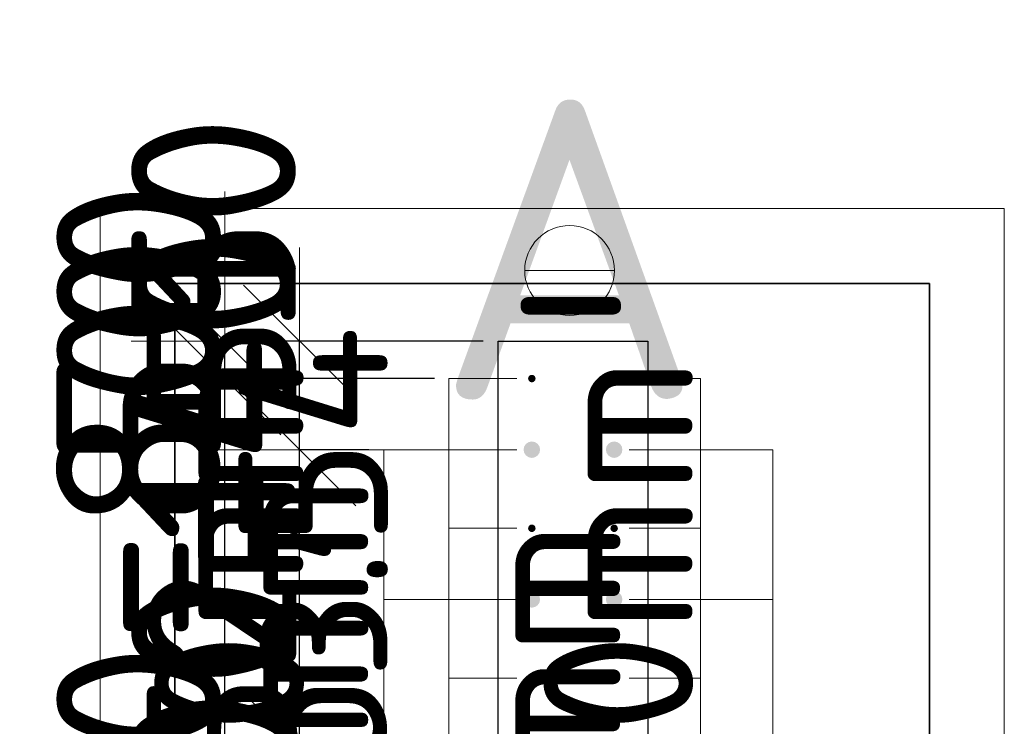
# Model space of a CAD drawing. Header units: millimetres. Extents: x 123094 to 184385, y 26948 to 48500.
# Tile 99 of 108: x 176689 to 178005, y 31777 to 32721. Entities that reach past the tile are written whole.
import ezdxf

# ---------------------------------------------------------------- set-up
doc = ezdxf.new("R2010")
doc.units = ezdxf.units.MM
doc.header["$PDMODE"] = 65
for name, color, linetype, lineweight in [('Standard', 7, 'Continuous', 25), ('Арм.стержн. Выпуски', 180, 'Continuous', 35), ('Колонна (1)', 7, 'Continuous', 35), ('Размерная линия_ общее', 7, 'Continuous', 13)]:
    doc.layers.add(name, color=color, linetype=linetype, lineweight=lineweight)
doc.styles.add('ISOCPEUR', font='ISOCPEUR')
doc.dimstyles.new('DIMSTYLE_3', dxfattribs={"dimtxt": 220, "dimasz": 250, "dimexe": 0, "dimexo": 0, "dimgap": 110, "dimtad": 2, "dimdec": 0, "dimrnd": 5, "dimzin": 12, "dimdsep": 46, "dimtxsty": 'ISOCPEUR', "dimblk1": 'ALL_ML_STRICH', "dimblk2": 'ALL_ML_STRICH', "dimsah": 1, "dimcen": 0, "dimclrd": 7, "dimclre": 256, "dimclrt": 7, "dimadec": 0, "dimazin": 0, "dimtfac": 1, "dimtdec": 0, "dimtix": 1, "dimtmove": 2, "dimatfit": 3, "dimfxl": 0, "dimtzin": 0, "dimlwd": 0, "dimlwe": -3, "dimarcsym": 0})
doc.dimstyles.new('DIMSTYLE_5', dxfattribs={"dimtxt": 220, "dimasz": 250, "dimexe": 0, "dimexo": 0, "dimgap": 110, "dimtad": 2, "dimdec": 0, "dimrnd": 5, "dimzin": 12, "dimdsep": 46, "dimtxsty": 'ISOCPEUR', "dimblk1": 'ALL_ML_STRICH', "dimblk2": 'ALL_ML_STRICH', "dimsah": 1, "dimcen": 0, "dimclrd": 7, "dimclre": 256, "dimclrt": 7, "dimadec": 0, "dimazin": 0, "dimtfac": 1, "dimtdec": 0, "dimtix": 1, "dimtmove": 2, "dimatfit": 3, "dimfxl": 0, "dimtvp": 1.2, "dimtzin": 0, "dimlwd": 0, "dimlwe": -3, "dimarcsym": 0})

# ---------------------------------------------------------------- blocks, each defined once
blk = doc.blocks.new('ALL_ML_STRICH')
at = {"color": 0, "linetype": 'ByBlock', "lineweight": -2}
for p, q in [((0, -0.5), (0, 0.5)), ((-0.3, -0.3), (0.3, 0.3)), ((-1, 0), (0.5, 0))]:
    blk.add_line(p, q, dxfattribs=at)
blk = doc.blocks.new('*D540')
at = {"layer": 'DEFPOINTS', "color": 7, "linetype": 'Continuous', "lineweight": 13, "transparency": 33554687}
for p in [(177263.5, 32241.7), (176963.1, 31441.7), (177263.5, 31441.7)]:
    blk.add_point(p, dxfattribs=at)
at = {"layer": 'Размерная линия_ общее', "color": 253, "linetype": 'Continuous', "lineweight": -2, "true_color": 0xa0a0a0, "transparency": 33554687}
for p, q in [((177243.5, 32241.7), (176963.1, 32241.7)), ((177243.5, 31441.7), (176963.1, 31441.7))]:
    blk.add_line(p, q, dxfattribs=at)
at = {"layer": 'Размерная линия_ общее', "color": 7, "linetype": 'Continuous', "lineweight": -2, "transparency": 33554687}
blk.add_line((176963.1, 31441.7), (176963.1, 32241.7), dxfattribs=at)
at = {"layer": 'Размерная линия_ общее', "color": 7, "linetype": 'Continuous', "lineweight": 13, "transparency": 33554687, "xscale": 250, "yscale": 250, "zscale": 250}
for p, rotation in [((176963.1, 32241.7), 90), ((176963.1, 31441.7), 270)]:
    blk.add_blockref('ALL_ML_STRICH', p, dxfattribs=dict(at, rotation=rotation))
at = {"layer": 'Размерная линия_ общее', "color": 7, "linetype": 'Continuous', "lineweight": 13, "transparency": 33554687, "insert": (176738.1, 31148.7), "char_height": 220, "width": 11, "attachment_point": 1, "rotation": 90, "line_spacing_factor": 0.60241, "style": 'ISOCPEUR'}
blk.add_mtext('4х200=800', dxfattribs=at)
blk = doc.blocks.new('*D541')
at = {"layer": 'DEFPOINTS', "color": 7, "linetype": 'Continuous', "lineweight": 13, "transparency": 33554687}
for p in [(177218.5, 32291.7), (176963.1, 32241.7), (177263.5, 32241.7)]:
    blk.add_point(p, dxfattribs=at)
at = {"layer": 'Размерная линия_ общее', "color": 253, "linetype": 'Continuous', "lineweight": -2, "true_color": 0xa0a0a0, "transparency": 33554687}
for p, q in [((177198.5, 32291.7), (176963.1, 32291.7)), ((177243.5, 32241.7), (176963.1, 32241.7))]:
    blk.add_line(p, q, dxfattribs=at)
at = {"layer": 'Размерная линия_ общее', "color": 7, "linetype": 'Continuous', "lineweight": -2, "transparency": 33554687}
blk.add_line((176963.1, 32241.7), (176963.1, 32291.7), dxfattribs=at)
at = {"layer": 'Размерная линия_ общее', "color": 7, "linetype": 'Continuous', "lineweight": 13, "transparency": 33554687, "xscale": 250, "yscale": 250, "zscale": 250}
for p, rotation in [((176963.1, 32241.7), 270), ((176963.1, 32291.7), 90)]:
    blk.add_blockref('ALL_ML_STRICH', p, dxfattribs=dict(at, rotation=rotation))
at = {"layer": 'Размерная линия_ общее', "color": 7, "linetype": 'Continuous', "lineweight": 13, "transparency": 33554687, "insert": (176848.1, 32277.7), "char_height": 220, "width": 440, "attachment_point": 5, "rotation": 90, "style": 'ISOCPEUR'}
blk.add_mtext('\\A1;{50}', dxfattribs=at)
blk = doc.blocks.new('*D544')
at = {"layer": 'DEFPOINTS', "color": 7, "linetype": 'Continuous', "lineweight": 13, "transparency": 33554687}
for p in [(177175.7, 31746.7), (177063.1, 31236.7), (177175.7, 31236.7)]:
    blk.add_point(p, dxfattribs=at)
at = {"layer": 'Размерная линия_ общее', "color": 253, "linetype": 'Continuous', "lineweight": -2, "true_color": 0xa0a0a0, "transparency": 33554687}
for p, q in [((177155.7, 31746.7), (177063.1, 31746.7)), ((177155.7, 31236.7), (177063.1, 31236.7))]:
    blk.add_line(p, q, dxfattribs=at)
at = {"layer": 'Размерная линия_ общее', "color": 7, "linetype": 'Continuous', "lineweight": -2, "transparency": 33554687}
blk.add_line((177063.1, 31236.7), (177063.1, 31746.7), dxfattribs=at)
at = {"layer": 'Размерная линия_ общее', "color": 7, "linetype": 'Continuous', "lineweight": 13, "transparency": 33554687, "xscale": 250, "yscale": 250, "zscale": 250}
for p, rotation in [((177063.1, 31746.7), 90), ((177063.1, 31236.7), 270)]:
    blk.add_blockref('ALL_ML_STRICH', p, dxfattribs=dict(at, rotation=rotation))
at = {"layer": 'Размерная линия_ общее', "color": 7, "linetype": 'Continuous', "lineweight": 13, "transparency": 33554687, "insert": (176948.1, 31524.7), "char_height": 220, "width": 660, "attachment_point": 5, "rotation": 90, "style": 'ISOCPEUR'}
blk.add_mtext('\\A1;{510}', dxfattribs=at)
blk = doc.blocks.new('*D545')
at = {"layer": 'DEFPOINTS', "color": 7, "linetype": 'Continuous', "lineweight": 13, "transparency": 33554687}
for p in [(177175.7, 32146.7), (177063.1, 31746.7), (177175.7, 31746.7)]:
    blk.add_point(p, dxfattribs=at)
at = {"layer": 'Размерная линия_ общее', "color": 253, "linetype": 'Continuous', "lineweight": -2, "true_color": 0xa0a0a0, "transparency": 33554687}
for p, q in [((177155.7, 32146.7), (177063.1, 32146.7)), ((177155.7, 31746.7), (177063.1, 31746.7))]:
    blk.add_line(p, q, dxfattribs=at)
at = {"layer": 'Размерная линия_ общее', "color": 7, "linetype": 'Continuous', "lineweight": -2, "transparency": 33554687}
blk.add_line((177063.1, 31746.7), (177063.1, 32146.7), dxfattribs=at)
at = {"layer": 'Размерная линия_ общее', "color": 7, "linetype": 'Continuous', "lineweight": 13, "transparency": 33554687, "xscale": 250, "yscale": 250, "zscale": 250}
for p, rotation in [((177063.1, 32146.7), 90), ((177063.1, 31746.7), 270)]:
    blk.add_blockref('ALL_ML_STRICH', p, dxfattribs=dict(at, rotation=rotation))
at = {"layer": 'Размерная линия_ общее', "color": 7, "linetype": 'Continuous', "lineweight": 13, "transparency": 33554687, "insert": (176838.1, 31253.7), "char_height": 220, "width": 11, "attachment_point": 1, "rotation": 90, "line_spacing_factor": 0.60241, "style": 'ISOCPEUR'}
blk.add_mtext('2х200=400', dxfattribs=at)
blk = doc.blocks.new('*D546')
at = {"layer": 'DEFPOINTS', "color": 7, "linetype": 'Continuous', "lineweight": 13, "transparency": 33554687}
for p in [(177328.5, 32291.7), (177063.1, 32146.7), (177175.7, 32146.7)]:
    blk.add_point(p, dxfattribs=at)
at = {"layer": 'Размерная линия_ общее', "color": 253, "linetype": 'Continuous', "lineweight": -2, "true_color": 0xa0a0a0, "transparency": 33554687}
for p, q in [((177308.5, 32291.7), (177063.1, 32291.7)), ((177155.7, 32146.7), (177063.1, 32146.7))]:
    blk.add_line(p, q, dxfattribs=at)
at = {"layer": 'Размерная линия_ общее', "color": 7, "linetype": 'Continuous', "lineweight": -2, "transparency": 33554687}
blk.add_line((177063.1, 32146.7), (177063.1, 32291.7), dxfattribs=at)
at = {"layer": 'Размерная линия_ общее', "color": 7, "linetype": 'Continuous', "lineweight": 13, "transparency": 33554687, "xscale": 250, "yscale": 250, "zscale": 250}
for p, rotation in [((177063.1, 32291.7), 90), ((177063.1, 32146.7), 270)]:
    blk.add_blockref('ALL_ML_STRICH', p, dxfattribs=dict(at, rotation=rotation))
at = {"layer": 'Размерная линия_ общее', "color": 7, "linetype": 'Continuous', "lineweight": 13, "transparency": 33554687, "insert": (176948.1, 32241.2), "char_height": 220, "width": 660, "attachment_point": 5, "rotation": 90, "style": 'ISOCPEUR'}
blk.add_mtext('\\A1;{145}', dxfattribs=at)

msp = doc.modelspace()

# ---------------------------------------------------------------- hatches: boundary and pattern name
at = {"layer": 'Арм.стержн. Выпуски', "linetype": 'Continuous', "lineweight": 35, "transparency": 33554687}
for color, points in [(4, [(177378.5, 32241.7), (177378.1, 32243.7), (177377, 32245.3), (177375.4, 32246.4), (177373.5, 32246.7), (177371.6, 32246.4), (177370, 32245.3), (177368.9, 32243.7), (177368.5, 32241.7), (177368.9, 32239.8), (177370, 32238.2), (177371.6, 32237.1), (177373.5, 32236.7), (177375.4, 32237.1), (177377, 32238.2), (177378.1, 32239.8)]), (4, [(177488.5, 32241.7), (177488.1, 32243.7), (177487, 32245.3), (177485.4, 32246.4), (177483.5, 32246.7), (177481.6, 32246.4), (177480, 32245.3), (177478.9, 32243.7), (177478.5, 32241.7), (177478.9, 32239.8), (177480, 32238.2), (177481.6, 32237.1), (177483.5, 32236.7), (177485.4, 32237.1), (177487, 32238.2), (177488.1, 32239.8)]), (7, [(177384.5, 32146.7), (177383.7, 32151), (177381.3, 32154.5), (177377.7, 32156.9), (177373.5, 32157.7), (177369.3, 32156.9), (177365.7, 32154.5), (177363.3, 32151), (177362.5, 32146.7), (177363.3, 32142.5), (177365.7, 32139), (177369.3, 32136.6), (177373.5, 32135.7), (177377.7, 32136.6), (177381.3, 32139), (177383.7, 32142.5)]), (7, [(177494.5, 32146.7), (177493.7, 32151), (177491.3, 32154.5), (177487.7, 32156.9), (177483.5, 32157.7), (177479.3, 32156.9), (177475.7, 32154.5), (177473.3, 32151), (177472.5, 32146.7), (177473.3, 32142.5), (177475.7, 32139), (177479.3, 32136.6), (177483.5, 32135.7), (177487.7, 32136.6), (177491.3, 32139), (177493.7, 32142.5)]), (4, [(177378.5, 32041.7), (177378.1, 32043.7), (177377, 32045.3), (177375.4, 32046.4), (177373.5, 32046.7), (177371.6, 32046.4), (177370, 32045.3), (177368.9, 32043.7), (177368.5, 32041.7), (177368.9, 32039.8), (177370, 32038.2), (177371.6, 32037.1), (177373.5, 32036.7), (177375.4, 32037.1), (177377, 32038.2), (177378.1, 32039.8)]), (4, [(177488.5, 32041.7), (177488.1, 32043.7), (177487, 32045.3), (177485.4, 32046.4), (177483.5, 32046.7), (177481.6, 32046.4), (177480, 32045.3), (177478.9, 32043.7), (177478.5, 32041.7), (177478.9, 32039.8), (177480, 32038.2), (177481.6, 32037.1), (177483.5, 32036.7), (177485.4, 32037.1), (177487, 32038.2), (177488.1, 32039.8)]), (7, [(177384.5, 31946.7), (177383.7, 31951), (177381.3, 31954.5), (177377.7, 31956.9), (177373.5, 31957.7), (177369.3, 31956.9), (177365.7, 31954.5), (177363.3, 31951), (177362.5, 31946.7), (177363.3, 31942.5), (177365.7, 31939), (177369.3, 31936.6), (177373.5, 31935.7), (177377.7, 31936.6), (177381.3, 31939), (177383.7, 31942.5)]), (7, [(177494.5, 31946.7), (177493.7, 31951), (177491.3, 31954.5), (177487.7, 31956.9), (177483.5, 31957.7), (177479.3, 31956.9), (177475.7, 31954.5), (177473.3, 31951), (177472.5, 31946.7), (177473.3, 31942.5), (177475.7, 31939), (177479.3, 31936.6), (177483.5, 31935.7), (177487.7, 31936.6), (177491.3, 31939), (177493.7, 31942.5)]), (4, [(177378.5, 31841.7), (177378.1, 31843.7), (177377, 31845.3), (177375.4, 31846.4), (177373.5, 31846.7), (177371.6, 31846.4), (177370, 31845.3), (177368.9, 31843.7), (177368.5, 31841.7), (177368.9, 31839.8), (177370, 31838.2), (177371.6, 31837.1), (177373.5, 31836.7), (177375.4, 31837.1), (177377, 31838.2), (177378.1, 31839.8)]), (4, [(177488.5, 31841.7), (177488.1, 31843.7), (177487, 31845.3), (177485.4, 31846.4), (177483.5, 31846.7), (177481.6, 31846.4), (177480, 31845.3), (177478.9, 31843.7), (177478.5, 31841.7), (177478.9, 31839.8), (177480, 31838.2), (177481.6, 31837.1), (177483.5, 31836.7), (177485.4, 31837.1), (177487, 31838.2), (177488.1, 31839.8)])]:
    msp.add_hatch(color=color, dxfattribs=at).paths.add_polyline_path(points)

# ---------------------------------------------------------------- linework, layer by layer
at = {"layer": 'Standard', "color": 7, "linetype": 'Continuous', "lineweight": 13, "transparency": 33554687}
msp.add_line((177364, 32386.1), (177484, 32386.1), dxfattribs=at)
at = {"layer": 'Standard', "color": 52, "linetype": 'Continuous', "lineweight": 13, "transparency": 33554687}
for p, q in [((176896.6, 32368.9), (176896.6, 30332.8)), ((177904.9, 32368.9), (176896.6, 32368.9)), ((176896.6, 32368.9), (176896.6, 30332.8)), ((177904.9, 32368.9), (176896.6, 32368.9)), ((177904.9, 30332.8), (177904.9, 32368.9)), ((177904.9, 30332.8), (177904.9, 32368.9))]:
    msp.add_line(p, q, dxfattribs=at)
at = {"layer": 'Standard', "color": 52, "linetype": 'Continuous', "lineweight": 35, "transparency": 33554687}
for p, q in [((176896.6, 32368.9), (176896.6, 30332.8)), ((177904.9, 32368.9), (176896.6, 32368.9)), ((176896.6, 32368.9), (176896.6, 30332.8)), ((177904.9, 32368.9), (176896.6, 32368.9)), ((177904.9, 30332.8), (177904.9, 32368.9)), ((177904.9, 30332.8), (177904.9, 32368.9))]:
    msp.add_line(p, q, dxfattribs=at)
at = {"layer": 'Standard', "color": 7, "linetype": 'Continuous', "lineweight": 13, "transparency": 33554687}
msp.add_lwpolyline([(176796.6, 30232.8), (178004.9, 30232.8), (178004.9, 32468.9), (176796.6, 32468.9), (176796.6, 30232.8)], dxfattribs=at)
msp.add_circle((177424, 32386.1), 60, dxfattribs=at)
at = {"layer": 'Арм.стержн. Выпуски', "color": 7, "linetype": 'Continuous', "lineweight": 13, "transparency": 33554687}
for points in [[(177262.4, 30536.6), (177262.4, 32241.7), (177353.5, 32241.7)], [(177599, 30526.6), (177599, 32241.7), (177503.5, 32241.7)], [(177175.7, 30544.6), (177175.7, 32146.7), (177353.5, 32146.7)], [(177695.7, 30544.6), (177695.7, 32146.7), (177503.5, 32146.7)], [(177262.4, 30536.6), (177262.4, 32041.7), (177353.5, 32041.7)], [(177599, 30526.6), (177599, 32041.7), (177503.5, 32041.7)], [(177175.7, 30544.6), (177175.7, 31946.7), (177353.5, 31946.7)], [(177695.7, 30544.6), (177695.7, 31946.7), (177503.5, 31946.7)], [(177262.4, 30536.6), (177262.4, 31841.7), (177353.5, 31841.7)], [(177599, 30526.6), (177599, 31841.7), (177503.5, 31841.7)]]:
    msp.add_lwpolyline(points, dxfattribs=at)
at = {"layer": 'Колонна (1)', "color": 7, "lineweight": 25, "transparency": 33554687}
for p, q in [((177328.5, 30491.7), (177328.5, 32291.7)), ((177328.5, 32291.7), (177528.5, 32291.7)), ((177528.5, 32291.7), (177528.5, 30491.7))]:
    msp.add_line(p, q, dxfattribs=at)
at = {"layer": 'Колонна (1)', "color": 7, "linetype": 'Continuous', "lineweight": 25, "transparency": 33554687}
for p, q in [((177328.5, 30491.7), (177328.5, 32291.7)), ((177328.5, 32291.7), (177528.5, 32291.7)), ((177528.5, 32291.7), (177528.5, 30491.7))]:
    msp.add_line(p, q, dxfattribs=at)

# ---------------------------------------------------------------- texts
at = {"layer": 'Standard', "color": 7, "linetype": 'Continuous', "lineweight": 13, "transparency": 33554687, "attachment_point": 5, "style": 'ISOCPEUR'}
for s, insert, char_height, width in [('\\A1;{\\fISOCPEUR|i0|b0;\\H400.000000;\\W1.000000;\\C7;А}\\P', (177423.5, 32414.1), 400, 523.636), ('\\A1;{\\fISOCPEUR|i0|b0;\\H250.000000;\\W1.000000;\\C7;-}\\P', (177425.6, 32364.8), 250, 272.222)]:
    msp.add_mtext(s, dxfattribs=dict(at, insert=insert, char_height=char_height, width=width))
at = {"layer": 'Standard', "color": 7, "linetype": 'Continuous', "lineweight": 13, "transparency": 33554687, "char_height": 200, "attachment_point": 5, "rotation": 90, "style": 'ISOCPEUR'}
for s, insert, width in [('\\A1;{\\fISOCPEUR|i0|b0;\\H200.000000;\\W1.000000;\\C7;поз.54}\\P', (177081.1, 31934.4), 865.062), ('\\A1;{\\fISOCPEUR|i0|b0;\\H200.000000;\\W1.000000;\\C7;поз.52, 51}\\P', (176982.1, 31835.4), 1273.651)]:
    msp.add_mtext(s, dxfattribs=dict(at, insert=insert, width=width))
at = {"layer": 'Арм.стержн. Выпуски', "color": 7, "linetype": 'Continuous', "lineweight": 25, "transparency": 33554687, "char_height": 200, "attachment_point": 7, "rotation": 90, "style": 'ISOCPEUR'}
for s, insert, width in [('\\W0.98;ø22 L=2880mm ', (177069, 30514.6), 1996.963), ('\\W0.98;ø22 L=2880mm ', (177589, 30514.6), 1996.963), ('\\W0.94;ø10 L=1250mm ', (177155.7, 30514.6), 1913.073), ('\\W0.96;ø10 L=920mm ', (177492.4, 30514.6), 1814.811)]:
    msp.add_mtext(s, dxfattribs=dict(at, insert=insert, width=width))

# ---------------------------------------------------------------- dimensions: what is measured, and where the dimension line sits
at = {"layer": 'Размерная линия_ общее', "color": 7, "linetype": 'Continuous', "lineweight": 13, "transparency": 33554687}
for base, p1, p2, text, dimstyle, picture, middle in [((177063.1, 32146.7), (177155.7, 31746.7), (177155.7, 32146.7), '2х200=400', 'DIMSTYLE_5', '*D545', (176689.1, 31946.7)), ((176963.1, 32241.7), (177243.5, 31441.7), (177243.5, 32241.7), '4х200=800', 'DIMSTYLE_3', '*D540', (176853.1, 31841.7))]:
    dim = msp.add_linear_dim(base=base, p1=p1, p2=p2, angle=90, text=text, dimstyle=dimstyle, override={"dimpost": '<>', "dimclrd": 7, "dimclre": 253, "dimclrt": 7, "dimlwd": 0, "dimlwe": 65533}, dxfattribs=at)
    dim.commit()
    dim.dimension.update_dxf_attribs({"geometry": picture, "text_midpoint": middle, "dimtype": 160})
for base, p1, p2, picture, middle in [((177063.1, 32291.7), (177155.7, 32146.7), (177308.5, 32291.7), '*D546', (176948.1, 32241.2)), ((176963.1, 32291.7), (177243.5, 32241.7), (177198.5, 32291.7), '*D541', (176848.1, 32277.7)), ((177063.1, 31746.7), (177155.7, 31236.7), (177155.7, 31746.7), '*D544', (176948.1, 31524.7))]:
    dim = msp.add_linear_dim(base=base, p1=p1, p2=p2, angle=90, dimstyle='DIMSTYLE_5', override={"dimpost": '<>', "dimclrd": 7, "dimclre": 253, "dimclrt": 7, "dimlwd": 0, "dimlwe": 65533}, dxfattribs=at)
    dim.commit()
    dim.dimension.update_dxf_attribs({"geometry": picture, "text_midpoint": middle, "dimtype": 160})

doc.saveas('drawing.dxf')
